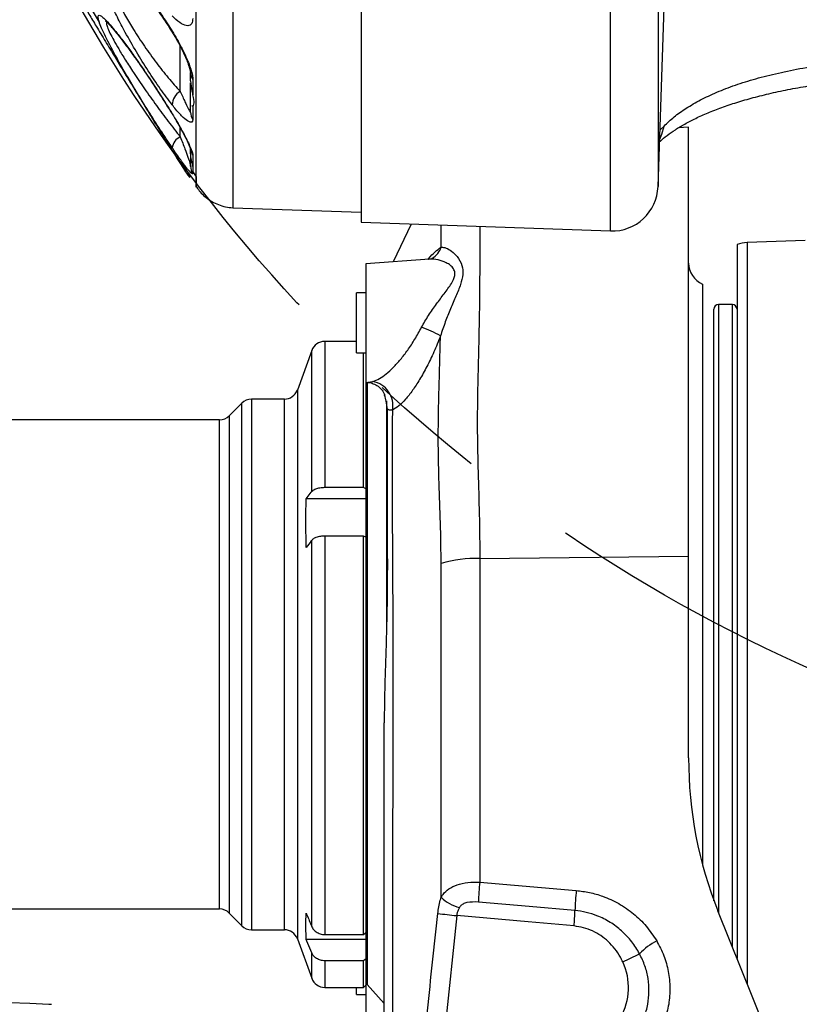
# Model space of a CAD drawing. Extents: x 0 to 8410, y 0 to 5940.
# Tile 40 of 158: x 814 to 983, y 4039 to 4253. Entities that reach past the tile are written whole.
import ezdxf

# ---------------------------------------------------------------- set-up
doc = ezdxf.new("R2010")
doc.units = 0
doc.header["$LTSCALE"] = 10
doc.linetypes.add('CENTERX2', pattern=[20.32, 12.7, -2.54, 2.54, -2.54])
doc.layers.get('0').update_dxf_attribs({"linetype": 'CONTINUOUS'})
doc.styles.add('SLDTEXTSTYLE0', font='TXT', dxfattribs={"width": 0.605})
doc.dimstyles.new('SLDDIMSTYLE1', dxfattribs={"dimtxt": 50, "dimasz": 50, "dimexe": 0, "dimexo": 0.0625, "dimgap": 12.5, "dimtad": 1, "dimdec": 1, "dimrnd": 1e-09, "dimzin": 12, "dimtxsty": 'SLDTEXTSTYLE0', "dimsah": 1, "dimcen": 0.09, "dimazin": 3, "dimtfac": 1, "dimtofl": 0, "dimtmove": 0, "dimatfit": 3, "dimtolj": 1, "dimtzin": 12})
doc.dimstyles.new('SLDDIMSTYLE6', dxfattribs={"dimtxt": 50, "dimasz": 50, "dimexe": 0, "dimexo": 0.0625, "dimgap": 12.5, "dimtad": 0, "dimtih": 1, "dimtoh": 1, "dimdec": 1, "dimrnd": 1e-09, "dimzin": 12, "dimtxsty": 'SLDTEXTSTYLE0', "dimblk1": 'NONE', "dimsah": 1, "dimcen": 0, "dimazin": 3, "dimtfac": 1, "dimtmove": 0, "dimatfit": 3, "dimtolj": 1, "dimtzin": 12})

# ---------------------------------------------------------------- blocks, each defined once
blk = doc.blocks.new('_D_19')
at = {"color": 7, "linetype": 'CONTINUOUS'}
for p, q in [((857.73, 4784.47), (645.25, 4784.47)), ((921.65, 4697.25), (857.73, 4784.47)), ((1323.64, 4148.79), (921.65, 4697.25))]:
    blk.add_line(p, q, dxfattribs=at)
blk.add_solid([(921.65, 4697.25), (898.15, 4742.01), (886.05, 4733.15)], dxfattribs=at)
at = {"color": 7, "linetype": 'CONTINUOUS', "char_height": 50, "attachment_point": 1, "style": 'SLDTEXTSTYLE0'}
for s, insert in [('%%c', (645.25, 4848.92)), ('680', (718.15, 4849.06))]:
    blk.add_mtext(s, dxfattribs=dict(at, insert=insert))
blk = doc.blocks.new('_NONE')
blk = doc.blocks.new('_D_21')
at = {"color": 7, "linetype": 'CONTINUOUS'}
for p, q in [((617.65, 4028.63), (617.65, 4923.91)), ((1627.65, 4028.63), (1627.65, 4923.91)), ((1627.65, 4908.91), (617.65, 4908.91))]:
    blk.add_line(p, q, dxfattribs=at)
for points in [[(617.65, 4908.91), (667.65, 4901.41), (667.65, 4916.41)], [(1627.65, 4908.91), (1577.65, 4916.41), (1577.65, 4901.41)]]:
    blk.add_solid(points, dxfattribs=at)
at = {"color": 7, "linetype": 'CONTINUOUS', "insert": (1046.26, 4973.37), "char_height": 50, "attachment_point": 1, "style": 'SLDTEXTSTYLE0'}
blk.add_mtext('1010', dxfattribs=at)

msp = doc.modelspace()

# ---------------------------------------------------------------- linework, layer by layer
at = {"color": 7, "linetype": 'CONTINUOUS'}
for p, q in [((887.648021, 4637.196352), (887.648021, 4208.847095)), ((952.027118, 4216.604997), (953.708535, 4264.754583)), ((850.648006, 4239.512255), (850.648006, 4241.31613)), ((850.648006, 4234.152366), (850.648006, 4239.105036)), ((850.692978, 4233.980944), (850.648006, 4234.152366)), ((850.648006, 4232.662966), (850.648006, 4234.152366)), ((851.157507, 4233.984281), (850.92335, 4233.982612)), ((958.648016, 4229.42691), (956.442212, 4229.311277)), ((958.648016, 4136.469652), (958.648016, 4229.42691)), ((850.648006, 4223.863413), (850.648006, 4224.986603)), ((850.648006, 4223.422577), (850.648006, 4221.740057)), ((850.648006, 4221.008827), (850.648006, 4221.740057)), ((851.181617, 4219.766428), (851.87309, 4218.707134)), ((851.862302, 4218.699982), (851.854911, 4216.67843)), ((851.854911, 4216.67843), (851.864477, 4216.51416)), ((859.800448, 4211.994221), (887.648021, 4211.021711)), ((887.648021, 4208.847095), (941.684207, 4206.960251)), ((898.472478, 4208.469202), (894.621467, 4200.28906)), ((969.148015, 4204.049637), (969.148015, 4113.021662)), ((983.942365, 4204.884579), (971.368825, 4204.445412)), ((902.442118, 4200.835993), (888.648024, 4199.871351)), ((888.648024, 4199.871351), (888.648024, 4174.172212)), ((903.075328, 4201.055099), (903.061127, 4201.048424)), ((961.648022, 4195.43915), (961.648022, 4113.021662)), ((888.648024, 4193.521787), (886.648019, 4193.521787)), ((886.648019, 4180.521776), (886.648019, 4193.521787)), ((964.14802, 4142.516424), (964.14802, 4190.021803)), ((968.148028, 4191.02173), (965.148022, 4191.02173)), ((886.648019, 4183.021833), (879.748648, 4183.021833)), ((876.929572, 4181.047727), (873.816853, 4172.495653)), ((886.648019, 4180.521776), (888.648024, 4180.521776)), ((888.148015, 4151.408722), (888.148015, 4180.521776)), ((888.648024, 4174.172212), (889.127588, 4174.138595)), ((888.648024, 4174.172212), (888.648024, 4151.170542)), ((870.997777, 4170.521786), (863.890668, 4170.521786)), ((893.109103, 4170.155336), (893.109103, 4119.548609)), ((861.769339, 4169.642975), (859.026691, 4166.900446)), ((856.905391, 4166.021635), (773.648014, 4166.021635)), ((879.748648, 4151.408722), (888.148015, 4151.408722)), ((888.648024, 4148.920347), (875.747537, 4148.920347)), ((964.14802, 4061.818172), (964.14802, 4142.516424)), ((888.148015, 4140.847017), (879.748648, 4140.847017)), ((888.148015, 4054.485847), (888.148015, 4140.847017)), ((888.648024, 4140.608599), (888.648024, 4054.927637)), ((958.648016, 4092.744877), (958.648016, 4136.469652)), ((961.648022, 4113.021662), (961.648022, 4069.684078)), ((969.148015, 4113.021662), (969.148015, 4049.323608)), ((773.648014, 4060.021688), (856.905391, 4060.021688)), ((859.026691, 4059.143116), (861.769339, 4056.400349)), ((998.842885, 3975.644399), (965.007638, 4059.596826)), ((863.890668, 4055.521776), (870.997777, 4055.521776)), ((879.748648, 4054.485847), (888.148015, 4054.485847)), ((873.816853, 4053.547909), (876.929572, 4044.995596)), ((888.648024, 4053.403665), (875.747537, 4053.403665)), ((888.648024, 4053.403665), (888.648024, 4049.23134)), ((888.148015, 4048.789551), (879.748648, 4048.789551)), ((888.148015, 4043.021728), (888.148015, 4048.789551)), ((888.648024, 4049.23134), (888.648024, 4043.521692)), ((879.748648, 4043.021728), (888.148015, 4043.021728)), ((886.648019, 4041.521837), (886.648019, 4043.021728)), ((888.148015, 4043.021728), (888.648024, 4043.521692)), ((888.648024, 4043.521692), (888.648024, 4035.172035)), ((888.950398, 4043.676903), (892.648017, 4039.537956)), ((886.648019, 4041.521837), (888.648024, 4041.521837))]:
    msp.add_line(p, q, dxfattribs=at)
at = {"color": 8, "linetype": 'CONTINUOUS'}
for p, q in [((952.027118, 4329.308798), (952.027118, 4216.604997)), ((941.684207, 4206.960251), (941.684207, 4311.323215)), ((848.424485, 4237.180998), (848.424485, 4246.996452)), ((851.157507, 4233.984281), (851.157536, 4231.101801)), ((846.688142, 4232.336571), (846.648534, 4232.332517)), ((952.455407, 4228.869726), (953.330358, 4229.699661)), ((848.424485, 4227.349808), (848.424485, 4229.290296)), ((904.988279, 4203.464796), (904.987147, 4208.241751)), ((971.368825, 4204.445412), (971.368825, 4043.813278)), ((965.148022, 4191.02173), (965.148022, 4142.899563)), ((968.148028, 4051.80483), (968.148028, 4191.02173)), ((879.748648, 4183.021833), (879.748648, 4151.408722)), ((876.929572, 4150.46816), (876.929572, 4181.047727)), ((888.950398, 4174.150993), (888.950398, 4043.676903)), ((889.13252, 4174.209167), (890.210723, 4174.350788)), ((873.816853, 4172.495653), (873.816853, 4060.67567)), ((863.890668, 4170.521786), (863.890668, 4062.413027)), ((870.997777, 4055.521776), (870.997777, 4170.521786)), ((861.769339, 4056.400349), (861.769339, 4169.642975)), ((856.905391, 4060.021688), (856.905391, 4166.021635)), ((859.026691, 4166.900446), (859.026691, 4065.600206)), ((965.148022, 4142.899563), (965.148022, 4059.248497)), ((876.929572, 4056.229879), (876.929572, 4139.906456)), ((879.748648, 4140.847017), (879.748648, 4054.485847)), ((913.362881, 4135.991623), (913.357367, 4065.851738)), ((913.362881, 4135.991623), (958.648016, 4136.469652)), ((859.026691, 4065.600206), (859.026691, 4059.143116)), ((913.357367, 4065.851738), (934.301605, 4064.034035)), ((863.890668, 4062.413027), (863.890668, 4055.521776)), ((873.816853, 4060.67567), (873.816853, 4053.547909)), ((908.364376, 4058.583071), (905.121898, 4027.557899)), ((876.929572, 4044.995596), (876.929572, 4050.533583)), ((879.748648, 4048.789551), (879.748648, 4043.021728))]:
    msp.add_line(p, q, dxfattribs=at)
at = {"color": 8, "linetype": 'CONTINUOUS', "flags": 128}
for points in [[(846.688082, 4250.250627), (846.648147, 4250.125219), (846.663823, 4250.073482)], [(952.385058, 4226.855327), (952.865174, 4227.934887), (953.330358, 4229.699661)], [(934.010705, 4059.681465), (924.073418, 4060.551693), (913.066839, 4061.515619)], [(933.806916, 4056.334783), (923.869809, 4057.212879), (908.364376, 4058.583071)]]:
    msp.add_lwpolyline(points, dxfattribs=at)
at = {"color": 7, "linetype": 'CONTINUOUS', "flags": 128}
for points in [[(875.747537, 4148.920347), (876.82808, 4150.335361), (876.929572, 4150.46816)], [(888.648024, 4140.608599), (888.487493, 4140.685131), (888.148015, 4140.847017)], [(888.148015, 4054.485847), (888.487493, 4054.785778), (888.648024, 4054.927637)], [(876.929572, 4050.533583), (875.890439, 4053.056766), (875.747537, 4053.403665)], [(888.648024, 4049.23134), (888.487493, 4049.089481), (888.148015, 4048.789551)], [(757.656118, 4040.805628), (763.526788, 4040.770103), (769.340356, 4040.718843), (775.075962, 4040.651609), (780.712923, 4040.568878), (786.231002, 4040.470888), (791.61038, 4040.357878), (796.831688, 4040.230324), (801.876148, 4040.088941), (806.725641, 4039.933969), (811.362734, 4039.765884), (815.770736, 4039.58564), (819.933792, 4039.393474), (820.472797, 4039.366772)]]:
    msp.add_lwpolyline(points, dxfattribs=at)
at = {"color": 7, "linetype": 'CENTERX2'}
msp.add_circle((1122.648021, 4423.021738), 340, dxfattribs=at)
at = {"color": 8, "linetype": 'CONTINUOUS'}
for centre, radius, start, end in [((853.120949, 4241.329756), 2.47298, 180.31571686, 217.44306511), ((849.995298, 4234.270649), 3.307202, 118.35723802, 179.82284919), ((853.319572, 4232.671174), 2.671578, 180.17604732, 215.97506898), ((849.675199, 4224.609333), 3.012389, 114.53130332, 172.59512147), ((853.503354, 4224.989993), 2.85535, 180.06804158, 214.76062001), ((853.601263, 4221.010102), 2.953258, 180.02474411, 214.14912979), ((900.858416, 4204.77796), 4.33361, 301.03959051, 342.36100742), ((892.13288, 4161.784474), 25.791102, 60.4565617, 70.49685866), ((889.254576, 4169.174408), 5.263946, 348.84955266, 79.5346607), ((912.592728, 4108.730617), 27.271883, 88.38176204, 106.2067332), ((972.014545, 4059.743807), 58.974327, 174.05525452, 178.27835835), ((992.816015, 4057.937265), 58.831172, 174.05166644, 178.30107212), ((911.066453, 4068.698083), 8.638359, 225.25464732, 255.82313538), ((944.480682, 4401.314011), 344.628619, 263.29770002, 263.98448539), ((878.495878, 4061.382364), 55.540877, 354.78573855, 358.24508401), ((959.171556, 4039.319788), 15.668748, 118.35229398, 135.39397368), ((905.134007, 4133.110669), 93.234686, 294.89977153, 297.38308924), ((932.618093, 4043.020912), 13.001473, 275.1196493, 25.13124615)]:
    msp.add_arc(centre, radius, start, end, dxfattribs=at)
at = {"color": 7, "linetype": 'CONTINUOUS'}
for centre, radius, start, end in [((942.033207, 4216.954057), 10, 268, 358), ((971.648021, 4196.450301), 8, 92, 108.20995686), ((963.648021, 4200.021738), 5, 180, 246.42182152), ((965.148021, 4190.021738), 1, 90, 180), ((968.148021, 4190.021738), 1, 0, 90), ((879.748643, 4180.021738), 3, 90, 160), ((870.99777, 4173.521738), 3, 270, 340), ((863.890662, 4167.521738), 3, 90, 135), ((856.90538, 4169.021738), 3, 270, 315), ((856.90538, 4057.021738), 3, 45, 90), ((863.890662, 4058.521738), 3, 225, 270), ((870.99777, 4052.521738), 3, 20, 90), ((879.748643, 4046.021738), 3, 200, 270), ((889.837346, 4044.469288), 1.189325, 180, 221.77585159)]:
    msp.add_arc(centre, radius, start, end, dxfattribs=at)
msp.add_ellipse((1038.648021, 4095.364761), major_axis=(18.62011, 83.634272), ratio=0.9302753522, start_param=1.8057021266, end_param=2.2071278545, dxfattribs=at)
at = {"color": 8, "linetype": 'CONTINUOUS'}
for points, knots in [([(859.801998, 4634.013941), (859.801103, 4634.008027), (859.798997, 4633.994111), (859.802726, 4633.538114), (859.80568, 4632.712356), (859.804614, 4631.497557), (859.799632, 4629.908628), (859.799881, 4627.941388), (859.797399, 4625.138208), (859.793747, 4621.21556), (859.795292, 4615.832416), (859.800254, 4609.589876), (859.806265, 4602.502749), (859.807496, 4595.296746), (859.80702, 4588.226188), (859.803171, 4581.508972), (859.79912, 4574.512034), (859.801837, 4567.229737), (859.806536, 4559.768055), (859.806047, 4552.06327), (859.802627, 4542.948569), (859.798992, 4532.225862), (859.797083, 4519.757361), (859.794252, 4506.890418), (859.798013, 4493.64876), (859.800857, 4480.08713), (859.801814, 4466.238444), (859.803151, 4452.164706), (859.800788, 4438.006271), (859.800528, 4423.7862), (859.800866, 4409.563215), (859.803003, 4395.374213), (859.801967, 4381.284336), (859.801112, 4367.43263), (859.798459, 4353.839564), (859.794477, 4340.560111), (859.79662, 4327.630665), (859.798831, 4315.112225), (859.802358, 4303.128071), (859.807566, 4291.69375), (859.803487, 4280.85417), (859.798281, 4270.642154), (859.805887, 4261.10601), (859.807894, 4252.340875), (859.806349, 4244.353963), (859.801368, 4237.176905), (859.795087, 4230.832486), (859.794175, 4225.354419), (859.797286, 4220.795501), (859.798934, 4217.155687), (859.80443, 4214.660725), (859.805373, 4213.056535), (859.80117, 4212.237388), (859.801916, 4211.89645), (859.800528, 4211.997063), (859.800508, 4211.998512)], [0, 0, 0, 0, 0.0098757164, 0.0232401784, 0.0366283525, 0.0500839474, 0.0635635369, 0.07709857, 0.090658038, 0.112219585, 0.1336841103, 0.1552468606, 0.1765871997, 0.1980240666, 0.2139354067, 0.2296296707, 0.2453623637, 0.2605557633, 0.2757838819, 0.2905847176, 0.3054175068, 0.3269803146, 0.3484463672, 0.3700107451, 0.3913525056, 0.4127907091, 0.4343554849, 0.4558237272, 0.4773901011, 0.4987338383, 0.5201741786, 0.5417375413, 0.5632041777, 0.5847695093, 0.6061115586, 0.6275508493, 0.6491141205, 0.6705805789, 0.6921453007, 0.7134872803, 0.734926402, 0.7564893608, 0.7779553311, 0.7995199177, 0.8208615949, 0.8423001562, 0.8638637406, 0.8853303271, 0.9068954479, 0.9282376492, 0.9496768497, 0.9663236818, 0.9830163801, 0.9997553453, 1, 1, 1, 1]), ([(851.864477, 4216.51416), (851.866393, 4216.472303), (851.873877, 4216.308757), (851.868039, 4217.068556), (851.861825, 4218.757782), (851.857681, 4221.466464), (851.854463, 4225.046972), (851.853385, 4229.527347), (851.854485, 4234.872404), (851.860435, 4241.064585), (851.864707, 4248.103854), (851.863139, 4255.949499), (851.860474, 4264.555699), (851.858411, 4273.865783), (851.862342, 4283.839629), (851.866033, 4294.461901), (851.863254, 4305.684244), (851.858862, 4317.447439), (851.854558, 4329.67267), (851.853821, 4342.30452), (851.85605, 4355.312318), (851.857898, 4368.646871), (851.859529, 4382.241101), (851.860624, 4396.003847), (851.86016, 4409.870072), (851.859672, 4423.797888), (851.860481, 4437.742299), (851.861131, 4451.635746), (851.861294, 4465.385227), (851.85964, 4478.922507), (851.857324, 4492.19927), (851.85643, 4505.180112), (851.85679, 4517.805154), (851.858387, 4529.989818), (851.862172, 4541.671347), (851.86584, 4552.800136), (851.867432, 4563.354342), (851.867928, 4573.287832), (851.867388, 4582.53435), (851.866734, 4591.042848), (851.864162, 4598.768188), (851.859337, 4605.705021), (851.855116, 4611.827118), (851.853246, 4617.092352), (851.856174, 4621.470352), (851.864759, 4624.917476), (851.873692, 4627.478487), (851.87725, 4629.025451), (851.877541, 4629.713804), (851.870832, 4629.601457), (851.87011, 4629.589369)], [0, 0, 0, 0, 0.0076711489, 0.0299735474, 0.0522489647, 0.0736823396, 0.0951889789, 0.1167205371, 0.1382272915, 0.1596607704, 0.1810910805, 0.2025949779, 0.2241238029, 0.2456274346, 0.2670584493, 0.2884883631, 0.309991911, 0.3315203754, 0.3530240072, 0.3744541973, 0.3958849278, 0.4173890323, 0.4389180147, 0.4604221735, 0.4818530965, 0.5032854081, 0.5247910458, 0.5463213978, 0.5678268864, 0.5892593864, 0.6106913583, 0.6321963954, 0.6537263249, 0.6752312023, 0.6966630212, 0.7180950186, 0.7395999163, 0.7611300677, 0.7826349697, 0.8040667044, 0.8254973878, 0.8470009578, 0.8685295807, 0.890033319, 0.911463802, 0.9328888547, 0.9543872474, 0.9759102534, 0.9974079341, 1, 1, 1, 1]), ([(846.688112, 4234.280874), (845.8256, 4235.427264), (844.100533, 4237.720102), (841.470267, 4241.628728), (838.903297, 4245.749818), (836.644865, 4249.70043), (834.750334, 4253.324938), (833.296764, 4256.383581), (832.155141, 4259.100214), (831.314216, 4261.446414), (830.768833, 4263.472378), (830.548582, 4265.05041), (830.647678, 4266.137501), (831.001685, 4266.781728), (831.601779, 4267.011677), (832.42839, 4266.863907), (833.481654, 4266.315392), (834.800616, 4265.332511), (836.349917, 4263.902099), (838.204024, 4261.923093), (840.271532, 4259.44572), (842.459835, 4256.554248), (844.618444, 4253.478187), (845.998206, 4251.326475), (846.688082, 4250.250627)], [0, 0, 0, 0, 0.0600928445, 0.120188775, 0.1804162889, 0.2405989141, 0.2876849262, 0.3347298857, 0.3744337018, 0.4141107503, 0.4540695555, 0.494011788, 0.5296409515, 0.5652766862, 0.6002074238, 0.6351556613, 0.6733123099, 0.7114910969, 0.7557006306, 0.7999319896, 0.8517778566, 0.9036384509, 0.9518196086, 1, 1, 1, 1]), ([(834.009191, 4265.311291), (833.817425, 4265.360678), (833.346102, 4265.482063), (832.827918, 4265.292467), (832.462247, 4264.759081), (832.366915, 4263.816573), (832.579351, 4262.436197), (833.123513, 4260.657426), (833.961676, 4258.585047), (835.09548, 4256.204958), (836.543858, 4253.516917), (838.419107, 4250.371922), (840.667975, 4246.938663), (843.206306, 4243.419599), (845.829825, 4240.081884), (847.552112, 4238.156329), (848.424485, 4237.180998)], [0, 0, 0, 0, 0.0384322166, 0.0944588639, 0.1495314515, 0.2064378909, 0.2680087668, 0.3321534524, 0.3942960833, 0.458368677, 0.5330593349, 0.6099207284, 0.7061030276, 0.8053693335, 0.901415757, 1, 1, 1, 1]), ([(831.370076, 4250.927498), (831.166798, 4251.425692), (830.760336, 4252.421848), (830.556959, 4253.313922), (830.652824, 4253.73128), (831.008578, 4253.717854), (831.608962, 4253.301644), (832.436086, 4252.513764), (833.489702, 4251.34342), (834.80919, 4249.738741), (836.358906, 4247.723516), (838.213257, 4245.185218), (840.281103, 4242.225488), (842.467716, 4238.966556), (844.622993, 4235.647833), (845.999767, 4233.440312), (846.688142, 4232.336571)], [0, 0, 0, 0, 0.0682442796, 0.1364567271, 0.1972847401, 0.2581240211, 0.3177543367, 0.3774131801, 0.4425699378, 0.5077635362, 0.5832679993, 0.6588109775, 0.7473257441, 0.8358696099, 0.9179362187, 1, 1, 1, 1]), ([(851.157507, 4253.011753), (851.100143, 4252.60031), (850.97047, 4251.670215), (850.0859, 4251.30372), (848.753466, 4251.749197), (847.526862, 4252.716556), (846.80884, 4253.443568), (846.688082, 4253.565838)], [0, 0, 0, 0, 0.1948565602, 0.4404863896, 0.6892238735, 0.9477334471, 1, 1, 1, 1]), ([(832.761516, 4252.237846), (832.669464, 4252.25943), (832.441127, 4252.312968), (832.378083, 4251.955389), (832.582351, 4251.167709), (833.128511, 4249.923301), (833.965864, 4248.317902), (835.099074, 4246.34077), (836.546645, 4243.978252), (838.420377, 4241.076721), (840.668234, 4237.757941), (843.205952, 4234.186524), (845.829406, 4230.645412), (847.551968, 4228.457856), (848.424485, 4227.349808)], [0, 0, 0, 0, 0.04323663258, 0.1072481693, 0.17653144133, 0.24871875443, 0.31864509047, 0.39074542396, 0.47475117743, 0.56120735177, 0.66939532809, 0.78105769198, 0.88910065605, 1, 1, 1, 1]), ([(846.688082, 4250.250627), (847.364329, 4249.115408), (848.379644, 4247.410993), (849.492013, 4245.107786), (850.195343, 4243.471229), (850.727535, 4241.985711), (851.082642, 4240.7183), (851.133558, 4240.111605), (851.157507, 4239.826252)], [0, 0, 0, 0, 0.2958404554, 0.4441741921, 0.5924421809, 0.7337129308, 0.8747543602, 1, 1, 1, 1]), ([(953.330358, 4229.699661), (954.028782, 4230.370019), (955.42564, 4231.710747), (958.093907, 4233.601111), (961.179159, 4235.388538), (964.729675, 4237.05808), (968.723164, 4238.595104), (973.169736, 4239.990821), (978.0501, 4241.228956), (983.682694, 4242.365437), (990.051497, 4243.334222), (997.21284, 4244.092028), (1004.573003, 4244.5739), (1012.163613, 4244.805227), (1019.779093, 4244.804955), (1027.596841, 4244.59086), (1037.070217, 4244.09889), (1047.164174, 4243.282621), (1057.871174, 4242.126587), (1067.401418, 4240.909328), (1076.445854, 4239.58438), (1084.894553, 4238.226401), (1090.116604, 4237.307891), (1092.727597, 4236.848642)], [0, 0, 0, 0, 0.04494583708, 0.08989242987, 0.13521363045, 0.18053524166, 0.22632371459, 0.27211227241, 0.31828814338, 0.36446390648, 0.41913084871, 0.47178103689, 0.52443114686, 0.57285971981, 0.62128815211, 0.66689812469, 0.71250750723, 0.78363656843, 0.83152218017, 0.87944096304, 0.92732028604, 0.9636605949, 1, 1, 1, 1]), ([(851.157507, 4239.826252), (851.157493, 4238.930275), (851.157475, 4237.785225), (851.157477, 4236.705592), (851.157477, 4236.470749)], [0, 0, 0, 0, 0.7824782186, 1, 1, 1, 1]), ([(848.424485, 4237.180998), (848.77641, 4236.39945), (849.415331, 4234.980552), (850.117481, 4233.578696), (850.553637, 4232.767104), (850.619142, 4232.694818), (850.648006, 4232.662966)], [0, 0, 0, 0, 0.30530469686, 0.55428018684, 0.8035963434, 1, 1, 1, 1]), ([(851.157536, 4231.101801), (851.100129, 4230.874698), (850.970386, 4230.36143), (850.084497, 4230.687541), (848.751168, 4231.817694), (847.524886, 4233.21189), (846.807971, 4234.127753), (846.688112, 4234.280874)], [0, 0, 0, 0, 0.1951010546, 0.4409404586, 0.6898907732, 0.9481535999, 1, 1, 1, 1]), ([(846.688142, 4232.336571), (847.364352, 4231.210704), (848.379601, 4229.52035), (849.492114, 4227.437575), (850.195559, 4226.026243), (850.727783, 4224.829873), (851.082774, 4223.887441), (851.133646, 4223.53006), (851.157566, 4223.362018)], [0, 0, 0, 0, 0.2959018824, 0.4442611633, 0.5925527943, 0.7338077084, 0.8748358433, 1, 1, 1, 1]), ([(848.424485, 4227.349808), (848.776655, 4226.447072), (849.415585, 4224.809276), (850.117726, 4222.916732), (850.553681, 4221.615719), (850.619158, 4221.194434), (850.648006, 4221.008827)], [0, 0, 0, 0, 0.3056742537, 0.5545724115, 0.803756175, 1, 1, 1, 1]), ([(851.157209, 4219.352295), (851.099813, 4219.323092), (850.97008, 4219.257085), (850.084722, 4220.26007), (848.751936, 4222.014748), (847.525451, 4223.761528), (846.808259, 4224.819988), (846.687933, 4224.99757)], [0, 0, 0, 0, 0.194975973, 0.4407040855, 0.6895483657, 0.9479145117, 1, 1, 1, 1]), ([(851.157566, 4223.362018), (851.157537, 4222.899629), (851.157433, 4221.246331), (851.157303, 4220.145354), (851.157209, 4219.352295)], [0, 0, 0, 0, 0.2796768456, 1, 1, 1, 1]), ([(913.364714, 4207.948973), (913.364939, 4206.567462), (913.365458, 4203.395213), (913.354384, 4197.744117), (913.306528, 4191.050315), (913.159978, 4183.710234), (912.96595, 4175.89286), (912.799067, 4167.671327), (912.85628, 4159.129083), (913.138682, 4150.175227), (913.344667, 4142.404342), (913.358279, 4137.611776), (913.362881, 4135.991623)], [0, 0, 0, 0, 0.0821281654, 0.1885842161, 0.2957912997, 0.4041659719, 0.514139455, 0.6201021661, 0.7268151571, 0.8346895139, 0.9441158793, 1, 1, 1, 1]), ([(902.211135, 4200.81978), (902.231584, 4200.8473), (902.741379, 4201.533374), (903.701465, 4202.520667), (904.555298, 4203.147119), (904.988279, 4203.464796)], [0, 0, 0, 0, 0.0201814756, 0.5031304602, 1, 1, 1, 1]), ([(904.988279, 4203.464796), (905.344951, 4203.43809), (906.047489, 4203.385486), (907.287065, 4202.629834), (908.554541, 4201.412646), (909.586555, 4199.718682), (909.818432, 4197.582307), (909.239079, 4195.322536), (908.221312, 4192.839204), (907.047115, 4190.130612), (905.862531, 4187.262873), (905.189874, 4185.242822), (904.850041, 4184.222271)], [0, 0, 0, 0, 0.1044085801, 0.2056541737, 0.3089281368, 0.4287424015, 0.5203011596, 0.6097183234, 0.7072905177, 0.807019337, 0.9025041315, 1, 1, 1, 1]), ([(900.74346, 4186.095764), (901.230303, 4186.959297), (902.218601, 4188.712281), (903.945061, 4191.122299), (905.686618, 4193.410874), (907.201716, 4195.432962), (908.049407, 4197.157558), (907.965927, 4198.203699), (907.598616, 4198.938281), (907.007628, 4199.545708), (905.8628, 4200.252278), (904.330584, 4200.727624), (903.046566, 4200.960271), (902.491433, 4200.83106), (902.467554, 4200.825502)], [0, 0, 0, 0, 0.1121464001, 0.2276587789, 0.3371275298, 0.44935712, 0.5394237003, 0.6013047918, 0.6292033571, 0.6923801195, 0.7575524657, 0.874666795, 0.9946087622, 1, 1, 1, 1]), ([(890.210723, 4174.350788), (890.664624, 4174.531547), (891.584384, 4174.897828), (893.076832, 4175.954401), (894.619548, 4177.346603), (896.188416, 4179.077806), (897.764865, 4181.138813), (899.319269, 4183.480882), (900.267712, 4185.222269), (900.74346, 4186.095764)], [0, 0, 0, 0, 0.1371372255, 0.2778873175, 0.4167409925, 0.5587800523, 0.7030228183, 0.851033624, 1, 1, 1, 1]), ([(904.850041, 4184.222271), (904.380212, 4183.047438), (903.45338, 4180.729843), (901.912339, 4177.550144), (900.354315, 4174.743987), (898.790983, 4172.357921), (897.264349, 4170.431287), (895.778209, 4168.950141), (894.872121, 4168.420974), (894.419154, 4168.156435)], [0, 0, 0, 0, 0.1493522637, 0.2946274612, 0.4399455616, 0.5797694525, 0.7195831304, 0.8598154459, 1, 1, 1, 1]), ([(904.981037, 4134.918739), (904.971614, 4136.414139), (904.943692, 4140.845309), (904.708495, 4148.087611), (904.39568, 4156.571795), (904.344633, 4164.884355), (904.522702, 4172.259324), (904.712031, 4178.725051), (904.80397, 4182.387175), (904.850041, 4184.222271)], [0, 0, 0, 0, 0.08276310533, 0.24524379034, 0.4088379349, 0.57559536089, 0.74353258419, 0.87148378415, 1, 1, 1, 1]), ([(894.419154, 4168.156435), (894.196157, 4168.120182), (893.744306, 4168.046726), (893.440838, 4168.216059), (893.308052, 4168.364302), (893.289869, 4168.384601)], [0, 0, 0, 0, 0.4568122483, 0.925619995, 1, 1, 1, 1]), ([(894.419154, 4168.156435), (894.397858, 4165.956202), (894.355259, 4161.554989), (894.324935, 4154.196428), (894.378859, 4146.207519), (894.432399, 4137.600004), (894.485359, 4128.801241), (894.514159, 4107.850317), (894.465513, 4074.754897), (894.470538, 3984.497688), (894.466981, 3854.787159), (894.471383, 3630.917586), (894.453612, 3433.699262), (894.483106, 3257.670356), (894.451207, 3182.315916), (894.480476, 3132.157831), (894.476391, 3115.417472), (894.474348, 3107.047369)], [0, 0, 0, 0, 0.0076314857, 0.0152655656, 0.0235965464, 0.0319601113, 0.0403543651, 0.0487273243, 0.0910992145, 0.1334714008, 0.3029077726, 0.4566858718, 0.7642419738, 0.8585367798, 0.952831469, 0.9764159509, 1, 1, 1, 1]), ([(904.985418, 4062.562754), (904.984994, 4074.62261), (904.984144, 4098.742281), (904.982073, 4122.859934), (904.981037, 4134.918739)], [0, 0, 0, 0, 0.5000008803, 1, 1, 1, 1]), ([(904.985418, 4062.562754), (905.117569, 4062.777924), (905.555687, 4063.491275), (906.631537, 4064.470644), (908.447823, 4065.332191), (910.749949, 4065.839927), (912.483218, 4065.847778), (913.357367, 4065.851738)], [0, 0, 0, 0, 0.089848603, 0.2978741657, 0.5183877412, 0.7571058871, 1, 1, 1, 1]), ([(934.301605, 4064.034035), (935.265435, 4063.914283), (937.209821, 4063.672702), (940.319844, 4062.755338), (943.582828, 4061.26802), (946.764248, 4059.062521), (949.581487, 4056.347071), (951.007317, 4054.198757), (951.730599, 4053.10898)], [0, 0, 0, 0, 0.1351615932, 0.2726688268, 0.4513560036, 0.6355012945, 0.8151004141, 1, 1, 1, 1]), ([(904.258867, 4059.040596), (904.405522, 4060.029578), (904.586956, 4061.253099), (904.921323, 4062.352086), (904.985418, 4062.562754)], [0, 0, 0, 0, 0.80830795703, 1, 1, 1, 1]), ([(913.066839, 4061.515619), (912.215759, 4061.545942), (911.044785, 4061.587663), (909.7602, 4061.135135), (909.219758, 4060.734417), (909.016391, 4060.423212), (908.950781, 4060.322811)], [0, 0, 0, 0, 0.5407325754, 0.7439761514, 0.9174013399, 1, 1, 1, 1]), ([(900.985663, 4028.003265), (901.330151, 4031.318578), (902.405336, 4041.666037), (903.50889, 4052.010492), (904.258867, 4059.040596)], [0, 0, 0, 0, 0.3203987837, 1, 1, 1, 1]), ([(908.950781, 4060.322811), (908.777338, 4059.976367), (908.505821, 4059.434027), (908.401909, 4058.808878), (908.364376, 4058.583071)], [0, 0, 0, 0, 0.63879428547, 1, 1, 1, 1]), ([(948.016157, 4050.322821), (947.477514, 4051.211489), (946.384587, 4053.014628), (944.207784, 4055.306472), (941.670483, 4057.226341), (939.051169, 4058.533069), (936.462056, 4059.363554), (934.833376, 4059.574774), (934.010705, 4059.681465)], [0, 0, 0, 0, 0.1778966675, 0.3609584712, 0.5378527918, 0.7204674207, 0.8588039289, 1, 1, 1, 1]), ([(944.388812, 4048.542549), (944.218629, 4048.886042), (943.72727, 4049.877791), (942.700502, 4051.402061), (940.816345, 4053.484545), (938.478085, 4055.072115), (935.885662, 4056.040848), (934.499783, 4056.236812), (933.806916, 4056.334783)], [0, 0, 0, 0, 0.0835975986, 0.2413664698, 0.399078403, 0.6948750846, 0.847453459, 1, 1, 1, 1]), ([(951.730599, 4053.10898), (952.286884, 4052.053264), (953.399423, 4049.941894), (954.342334, 4046.486368), (954.694918, 4042.945683), (954.429594, 4039.373136), (953.530356, 4035.867347), (952.024599, 4032.53517), (949.980715, 4029.467549), (948.221466, 4027.750378), (947.341805, 4026.891758)], [0, 0, 0, 0, 0.12452832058, 0.24904940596, 0.37228654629, 0.4955186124, 0.62143965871, 0.74736905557, 0.87367937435, 1, 1, 1, 1]), ([(946.241071, 4031.668951), (946.81259, 4032.446401), (947.941, 4033.981403), (949.12233, 4036.607365), (949.86454, 4039.334035), (950.133626, 4042.157364), (949.923494, 4044.955436), (949.262434, 4047.73909), (948.435539, 4049.453375), (948.016157, 4050.322821)], [0, 0, 0, 0, 0.14477997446, 0.28585430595, 0.43097881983, 0.5697385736, 0.71241401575, 0.85414311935, 1, 1, 1, 1])]:
    msp.add_open_spline(points, degree=3, knots=knots, dxfattribs=at)
at = {"color": 7, "linetype": 'CONTINUOUS'}
for points, knots in [([(816.256663, 4279.031088), (817.810498, 4275.949838), (822.391055, 4266.866614), (827.368083, 4257.908578), (830.882027, 4252.106712), (830.913504, 4252.054741)], [0, 0, 0, 0, 0.3372102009, 0.994062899, 1, 1, 1, 1]), ([(834.020277, 4265.324165), (834.018968, 4265.324778), (834.015369, 4265.326463), (834.287588, 4265.199928), (834.764079, 4264.89055), (835.46186, 4264.346701), (836.356676, 4263.542189), (837.424308, 4262.4697), (838.651796, 4261.118003), (840.004198, 4259.508639), (841.457175, 4257.65634), (842.982131, 4255.590263), (844.544926, 4253.338244), (845.780993, 4251.483831), (846.476581, 4250.362253), (846.657743, 4250.070144)], [0, 0, 0, 0, 0.03149544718, 0.08657848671, 0.14911778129, 0.21927276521, 0.29499390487, 0.37892503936, 0.46791442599, 0.56137421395, 0.65849064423, 0.75886572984, 0.86082052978, 0.96375150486, 1, 1, 1, 1]), ([(824.214568, 4261.632969), (824.21382, 4261.630937), (824.202602, 4261.600451), (824.534648, 4260.978147), (825.138489, 4259.885569), (826.057783, 4258.298589), (827.212586, 4256.340293), (828.604054, 4254.007221), (830.27371, 4251.227169), (832.174544, 4248.078032), (834.365793, 4244.460021), (836.725359, 4240.575619), (839.253867, 4236.42523), (841.792047, 4232.27524), (844.117373, 4228.494616), (846.147456, 4225.216205), (847.227772, 4223.494767), (847.767731, 4222.634365)], [0, 0, 0, 0, 0.0041904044, 0.0628625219, 0.1215575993, 0.1799432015, 0.238359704, 0.3014301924, 0.3645325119, 0.4373600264, 0.510215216, 0.5929748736, 0.675744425, 0.7641375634, 0.8524895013, 0.9262718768, 1, 1, 1, 1]), ([(846.687933, 4224.99757), (845.825292, 4226.289332), (844.099937, 4228.872966), (841.469991, 4232.994426), (838.90349, 4237.150982), (836.646872, 4240.949094), (834.751949, 4244.275266), (833.304897, 4246.942313), (832.146627, 4249.208629), (831.628862, 4250.354683), (831.370076, 4250.927498)], [0, 0, 0, 0, 0.145107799, 0.2902279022, 0.4356576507, 0.5809832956, 0.694669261, 0.8082666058, 0.9041689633, 1, 1, 1, 1]), ([(832.213303, 4252.491762), (832.208551, 4252.494927), (832.186635, 4252.509526), (832.342505, 4252.390085), (832.654781, 4252.095622), (833.180701, 4251.549999), (833.895123, 4250.739096), (834.791711, 4249.653176), (835.847925, 4248.303108), (837.042745, 4246.711903), (838.363819, 4244.887309), (839.792417, 4242.852386), (841.303535, 4240.636516), (842.873624, 4238.27344), (844.47235, 4235.801711), (845.73942, 4233.805572), (846.45426, 4232.64233), (846.645673, 4232.330849)], [0, 0, 0, 0, 0.0106532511, 0.0491378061, 0.0968415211, 0.1539363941, 0.2189779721, 0.2897091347, 0.3639988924, 0.441909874, 0.5238613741, 0.6086102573, 0.6957612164, 0.7851652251, 0.8756450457, 0.9667014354, 1, 1, 1, 1]), ([(846.657565, 4250.071098), (846.903262, 4249.676561), (847.462006, 4248.779341), (848.270314, 4247.315452), (849.053444, 4245.761102), (849.688403, 4244.339661), (850.153239, 4243.144682), (850.447929, 4242.234861), (850.598931, 4241.644325), (850.646795, 4241.326539), (850.64692, 4241.317702), (850.646963, 4241.314699)], [0, 0, 0, 0, 0.1188589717, 0.2702980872, 0.4204590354, 0.5684107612, 0.6947495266, 0.8065546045, 0.897623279, 0.9652035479, 1, 1, 1, 1]), ([(952.36518, 4226.285745), (952.420153, 4226.340887), (952.86076, 4226.782844), (953.967654, 4227.666283), (955.714401, 4228.905295), (957.783294, 4230.148836), (960.145074, 4231.375635), (962.818638, 4232.578404), (965.792419, 4233.737877), (969.073117, 4234.841836), (972.65451, 4235.880731), (976.525713, 4236.84356), (980.692547, 4237.721548), (985.126451, 4238.500753), (989.800311, 4239.171526), (994.709143, 4239.733529), (999.854216, 4240.181769), (1005.253556, 4240.515074), (1010.877645, 4240.72742), (1016.722543, 4240.81887), (1022.756619, 4240.78285), (1028.969816, 4240.624143), (1035.333298, 4240.343929), (1041.850121, 4239.944739), (1048.479673, 4239.428252), (1055.220089, 4238.79671), (1062.054627, 4238.049915), (1068.976578, 4237.197427), (1075.950103, 4236.245905), (1082.751769, 4235.243634), (1087.284025, 4234.51254), (1089.432595, 4234.165956)], [0, 0, 0, 0, 0.0051806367, 0.0415225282, 0.0772252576, 0.112640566, 0.1480341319, 0.1835333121, 0.2192891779, 0.2553568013, 0.291242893, 0.3275673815, 0.364141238, 0.4007815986, 0.4372852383, 0.4732670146, 0.5097649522, 0.5461696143, 0.5825513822, 0.6189706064, 0.6554525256, 0.6913567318, 0.7272922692, 0.7630203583, 0.798377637, 0.833257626, 0.8680759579, 0.9024507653, 0.9363847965, 0.9698424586, 1, 1, 1, 1]), ([(850.648006, 4239.512255), (850.722781, 4238.738545), (850.831347, 4237.615201), (851.080065, 4236.742403), (851.157477, 4236.470749)], [0, 0, 0, 0, 0.6887550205, 1, 1, 1, 1]), ([(851.157507, 4233.984281), (851.252357, 4234.109373), (851.502728, 4234.439568), (851.429437, 4235.412802), (851.207262, 4236.277082), (851.157477, 4236.470749)], [0, 0, 0, 0, 0.3212199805, 0.8478997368, 1, 1, 1, 1]), ([(847.504487, 4230.911543), (847.773287, 4230.452228), (848.343083, 4229.478582), (849.10726, 4228.074541), (849.755478, 4226.806307), (850.22252, 4225.812486), (850.514033, 4225.112489), (850.648484, 4224.748278), (850.687629, 4224.586005), (850.680895, 4224.619886), (850.680699, 4224.620869)], [0, 0, 0, 0, 0.1648042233, 0.3493484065, 0.530952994, 0.6846373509, 0.8183535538, 0.9233239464, 0.997776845, 1, 1, 1, 1]), ([(850.958487, 4221.086552), (851.030354, 4221.087451), (851.21058, 4221.089707), (850.822494, 4222.111231), (850.700976, 4223.331497), (850.648006, 4223.863413)], [0, 0, 0, 0, 0.2722701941, 0.6827815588, 1, 1, 1, 1]), ([(847.767731, 4222.634365), (848.146026, 4222.035388), (848.976941, 4220.719753), (849.821583, 4219.42558), (850.350208, 4218.674772), (850.532876, 4218.503923), (850.479372, 4218.735325), (850.22034, 4219.245945), (850.100716, 4219.481756)], [0, 0, 0, 0, 0.1554754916, 0.3414975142, 0.5278472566, 0.693035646, 0.8582400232, 1, 1, 1, 1]), ([(851.925781, 4216.553976), (852.00483, 4216.426917), (852.296459, 4215.958167), (852.984024, 4215.139008), (854.006805, 4214.174588), (855.25535, 4213.310909), (856.686888, 4212.623589), (858.222742, 4212.150859), (859.285389, 4212.05653), (859.801998, 4212.010671)], [0, 0, 0, 0, 0.051113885, 0.1885706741, 0.3383747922, 0.4979544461, 0.6652348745, 0.8372527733, 1, 1, 1, 1]), ([(903.080066, 4201.088478), (903.018982, 4201.042885), (902.791182, 4200.872856), (902.512746, 4200.842313), (902.473389, 4200.840465), (902.46447, 4200.840046)], [0, 0, 0, 0, 0.2207945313, 0.8234002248, 1, 1, 1, 1]), ([(889.116352, 4174.125482), (889.179286, 4174.124548), (889.531627, 4174.119314), (890.348112, 4173.890775), (891.324756, 4173.364492), (892.088028, 4172.631874), (892.534031, 4171.9553), (892.721398, 4171.510396), (892.751493, 4171.401731), (892.758807, 4171.375324)], [0, 0, 0, 0, 0.0404878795, 0.2266726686, 0.434961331, 0.6284056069, 0.7989057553, 0.9511313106, 1, 1, 1, 1]), ([(888.648024, 4173.823406), (888.648024, 4172.827577), (888.648024, 4170.819976), (888.648024, 4167.10855), (888.648024, 4162.861291), (888.648024, 4157.99651), (888.648024, 4152.61381), (888.648024, 4146.716687), (888.648024, 4140.403452), (888.648024, 4133.764978), (888.648024, 4126.904983), (888.648024, 4119.934365), (888.648024, 4112.964675), (888.648024, 4105.395309), (888.648024, 4097.37059), (888.648024, 4089.109791), (888.648024, 4082.011498), (888.648024, 4075.973552), (888.648024, 4070.746937), (888.648024, 4065.792058), (888.648024, 4061.140998), (888.648024, 4056.905992), (888.648024, 4053.219173), (888.648024, 4050.763646), (888.648024, 4049.769502), (888.648024, 4049.581339)], [0, 0, 0, 0, 0.0395791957, 0.0797920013, 0.1224230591, 0.1650498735, 0.2091079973, 0.2538614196, 0.2990906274, 0.3445609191, 0.3900328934, 0.4352622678, 0.4800148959, 0.5240736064, 0.5808760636, 0.6361264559, 0.6897132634, 0.7299293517, 0.7701415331, 0.8127727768, 0.8553994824, 0.8994575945, 0.9442104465, 0.9894405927, 1, 1, 1, 1]), ([(893.289869, 4168.384601), (893.254082, 4168.947353), (893.190239, 4169.951301), (892.880345, 4170.93776), (892.744159, 4171.371271)], [0, 0, 0, 0, 0.5605379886, 1, 1, 1, 1]), ([(893.289869, 4168.384601), (893.286668, 4166.999385), (893.278621, 4163.516894), (893.258477, 4157.460687), (893.25974, 4150.614091), (893.278017, 4143.832857), (893.33234, 4137.208062), (893.325612, 4130.338535), (893.226288, 4123.773155), (893.064796, 4117.602392), (892.883639, 4111.881323), (892.702554, 4106.110897), (892.666272, 4102.287175), (892.648017, 4100.363304)], [0, 0, 0, 0, 0.074459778, 0.1871949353, 0.3010569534, 0.3956114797, 0.4908341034, 0.5880593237, 0.6859601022, 0.7635470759, 0.8420391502, 0.9205234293, 1, 1, 1, 1]), ([(876.929572, 4150.46816), (877.066972, 4150.607186), (877.295686, 4150.838603), (877.918539, 4151.133288), (878.695186, 4151.346627), (879.384594, 4151.409186), (879.73422, 4151.40874), (879.748648, 4151.408722)], [0, 0, 0, 0, 0.2630821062, 0.4379187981, 0.7130320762, 0.9881577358, 1, 1, 1, 1]), ([(888.148015, 4151.408722), (888.261178, 4151.35486), (888.427858, 4151.275525), (888.594514, 4151.196057), (888.648024, 4151.170542)], [0, 0, 0, 0, 0.67892423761, 1, 1, 1, 1]), ([(875.747537, 4138.358404), (875.681151, 4141.436998), (875.605215, 4144.958428), (875.731639, 4148.477774), (875.747537, 4148.920347)], [0, 0, 0, 0, 0.8742455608, 1, 1, 1, 1]), ([(876.929572, 4139.906456), (876.895741, 4139.862108), (876.501702, 4139.345573), (876.107706, 4138.829849), (875.747537, 4138.358404)], [0, 0, 0, 0, 0.0858563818, 1, 1, 1, 1]), ([(879.748648, 4140.847017), (879.604821, 4140.844036), (879.126415, 4140.834119), (878.458405, 4140.727284), (877.724245, 4140.496116), (877.218527, 4140.225562), (877.007355, 4139.992356), (876.929572, 4139.906456)], [0, 0, 0, 0, 0.1179432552, 0.3923117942, 0.5625405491, 0.8388638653, 1, 1, 1, 1]), ([(892.648017, 3105.402638), (892.648017, 3113.759755), (892.648017, 3130.473766), (892.648017, 3214.164633), (892.648017, 3444.935842), (892.648017, 3745.115833), (892.648017, 3985.850224), (892.648017, 4078.266282), (892.648017, 4092.997637), (892.648017, 4100.363304)], [0, 0, 0, 0, 0.0252250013, 0.0504493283, 0.2522424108, 0.7211585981, 0.9556168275, 0.9778084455, 1, 1, 1, 1]), ([(875.747537, 4053.403665), (875.681144, 4055.064108), (875.605203, 4056.963366), (875.731639, 4058.861312), (875.747537, 4059.099962)], [0, 0, 0, 0, 0.8742587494, 1, 1, 1, 1]), ([(875.747537, 4059.099962), (875.795171, 4058.98433), (876.189228, 4058.027761), (876.583213, 4057.070992), (876.929572, 4056.229879)], [0, 0, 0, 0, 0.120882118, 1, 1, 1, 1]), ([(876.929572, 4056.229879), (876.943126, 4056.198172), (877.075773, 4055.887868), (877.462839, 4055.341967), (878.264457, 4054.776811), (879.075372, 4054.516194), (879.580105, 4054.493444), (879.748648, 4054.485847)], [0, 0, 0, 0, 0.0315918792, 0.3091698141, 0.5859668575, 0.8617440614, 1, 1, 1, 1]), ([(879.748648, 4048.789551), (879.448851, 4048.812793), (878.813023, 4048.862087), (877.936458, 4049.271359), (877.272917, 4049.858747), (877.03235, 4050.331574), (876.929572, 4050.533583)], [0, 0, 0, 0, 0.2449965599, 0.5196046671, 0.7947577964, 1, 1, 1, 1])]:
    msp.add_open_spline(points, degree=3, knots=knots, dxfattribs=at)

# ---------------------------------------------------------------- dimensions: what is measured, and where the dimension line sits
dim = msp.add_linear_dim(base=(617.648021, 4908.914086), p1=(1627.648021, 4008.6305), p2=(617.648021, 4008.6305), dimstyle='SLDDIMSTYLE1', dxfattribs=at)
dim.commit()
dim.dimension.update_dxf_attribs({"geometry": '_D_21', "text_midpoint": (1122.648021, 4908.914086), "dimtype": 160})
dim = msp.add_diameter_dim_2p(p1=(1323.641465, 4148.792572), p2=(921.654577, 4697.250904), dimstyle='SLDDIMSTYLE6', dxfattribs=at)
dim.commit()
dim.dimension.update_dxf_attribs({"geometry": '_D_19', "text_midpoint": (738.988009, 4824.05184), "dimtype": 163})

doc.saveas('drawing.dxf')
